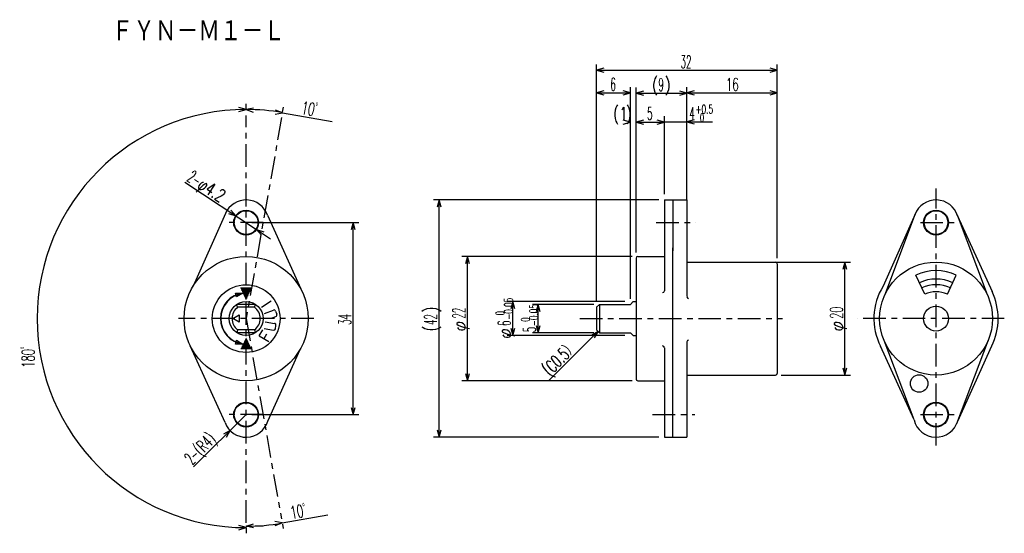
# Model space of a CAD drawing. Extents: x -91 to 84, y -37 to 54.
import ezdxf

# ---------------------------------------------------------------- set-up
doc = ezdxf.new("R2010")
doc.units = 0
doc.linetypes.add('CENTER', pattern=[7, 4, -1, 1, -1])
doc.layers.get('0').update_dxf_attribs({"linetype": 'CONTINUOUS'})
for name, color, linetype in [('FIG_1', 7, 'CONTINUOUS'), ('FIG_2', 5, 'CENTER'), ('FIG_3', 5, 'CONTINUOUS'), ('KIG_1', 5, 'CONTINUOUS'), ('SMP_1', 5, 'CONTINUOUS'), ('SMP_2', 7, 'CONTINUOUS')]:
    doc.layers.add(name, color=color, linetype=linetype)
doc.styles.add('KANJI', font='TXT', dxfattribs={"bigfont": 'BIGFONT'})

# ---------------------------------------------------------------- blocks, each defined once
blk = doc.blocks.new('$$$ARW_ARROW')
for p, q in [((0.428571, 0.119048), (0, 0)), ((0, 0), (0.428571, -0.119048))]:
    blk.add_line(p, q)
blk = doc.blocks.new('$$$KIGO_1')
at = {"layer": 'FIG_2'}
blk.add_line((-44.486091, 37.081104), (-50.76, 1.5), dxfattribs=at)
blk = doc.blocks.new('$$$KIGO_2')
at = {"layer": 'FIG_2'}
blk.add_line((-50.76, 1.5), (-44.513875, -33.923535), dxfattribs=at)
blk = doc.blocks.new('$$$ARW_SHAFT')
for p, q in [((0, 0), (0.428571, 0.119048)), ((0.428571, -0.119048), (0, 0)), ((0, 0), (1, 0))]:
    blk.add_line(p, q)
blk = doc.blocks.new('$$$KIGO_3')
at = {"layer": 'FIG_2'}
for p, q in [((71.43, -20.99), (71.43, 24.52)), ((83.52, 1.5), (57.49, 1.5))]:
    blk.add_line(p, q, dxfattribs=at)
blk = doc.blocks.new('$$$ARW_BLACK30')
for p, q in [((0, 0), (0.428571, 0.119048)), ((0.428571, -0.119048), (0, 0)), ((0.428571, 0.119048), (0.428571, -0.119048))]:
    blk.add_line(p, q)
blk = doc.blocks.new('$$$ARW_WHITE60')
for p, q in [((0, 0), (0.380952, 0.214286)), ((0.380952, -0.214286), (0, 0)), ((0.380952, 0.214286), (0.380952, -0.214286))]:
    blk.add_line(p, q)
blk = doc.blocks.new('$$$KIGO_4')
at = {"layer": 'FIG_2'}
for p, q in [((-50.76, -34.63), (-50.76, 37.47)), ((-38.76, 1.5), (-62.76, 1.5))]:
    blk.add_line(p, q, dxfattribs=at)

msp = doc.modelspace()

# ---------------------------------------------------------------- linework, layer by layer
at = {"layer": 'FIG_1'}
for p, q in [((23.31, 22.5), (23.31, 6.407377)), ((23.31, 22.5), (27.31, 22.5)), ((24.81, 22.5), (24.81, 13.5)), ((27.31, 22.5), (27.31, 5.394779)), ((-54.437264, 20.074081), (-60.137032, 7.250762)), ((-46.9765, 19.798125), (-40.789588, 6.146599)), ((67.706634, 19.961693), (62.040715, 7.230736)), ((67.746259, 20.058863), (62.293529, 5.565082)), ((75.18148, 19.887947), (80.466359, 5.783014)), ((75.243712, 19.706483), (81.341452, 6.271071)), ((24.81, -19.5), (24.81, 14.04)), ((18.61, 12.5), (23.31, 12.5)), ((18.31, 12.2), (18.31, -9.2)), ((27.31, 11.5), (34.47, 11.5)), ((34.47, 11.5), (43.01, 11.5)), ((43.31, 11.2), (43.31, -8.2)), ((43.31, 11.2), (43.31, -8.2)), ((69.422585, 5.804916), (67.837745, 9.203616)), ((73.437394, 5.80487), (75.022255, 9.203616)), ((18.31, 6), (18.31, 4.5)), ((-51.36, 4), (-52.418312, 4)), ((-52.26, 3.5), (-52.418312, 4)), ((-51.86, 3.5), (-52.26, 3.5)), ((-49.26, 3.5), (-52.06, 3.5)), ((-49.101688, 4), (-51.36, 4)), ((-49.26, 3.5), (-49.101688, 4)), ((-48.012, 3.545), (-46.348076, 4.654665)), ((11.31, 3.5), (11.81, 4)), ((11.31, 3.5), (11.31, -0.5)), ((11.81, 4), (17.31, 4)), ((11.81, 4), (11.81, -1)), ((17.31, 4), (17.81, 4.5)), ((17.81, 4.5), (18.31, 4.5)), ((-47.514172, 2.418938), (-45.919724, 3.008629)), ((-46.126245, 1.652809), (-45.503472, 1.883136)), ((-45.534288, 2.831318), (-45.326162, 2.268572)), ((-47.400424, 0.923591), (-45.722924, 0.647918)), ((-45.57284, -0.288819), (-45.475543, 0.30324)), ((-52.26, -0.5), (-52.418312, -1)), ((-51.36, -1), (-52.418312, -1)), ((-51.86, -0.5), (-52.26, -0.5)), ((-49.26, -0.5), (-51.86, -0.5)), ((-49.101688, -1), (-51.36, -1)), ((-49.26, -0.5), (-49.101688, -1)), ((-48.437212, -1.544714), (-47.82706, -0.511411)), ((-48.437212, -1.544714), (-46.715039, -2.561632)), ((-47.595017, -0.260526), (-45.917518, -0.5362)), ((-47.576126, -2.053173), (-47.084549, -1.220678)), ((11.31, -0.5), (11.81, -1)), ((11.81, -1), (17.31, -1)), ((17.31, -1), (17.81, -1.5)), ((17.81, -1.5), (18.31, -1.5)), ((-54.498784, -16.921791), (-60.657283, -3.300394)), ((27.31, -2.565082), (27.31, -19.5)), ((67.538452, -16.425123), (61.585324, -3.407377)), ((67.538452, -16.425123), (62.219642, -2.394779)), ((75.103883, -17.081955), (80.705033, -2.23815)), ((75.261022, -16.650334), (81.306583, -3.342841)), ((-46.936191, -16.674088), (-41.216485, -3.970039)), ((23.31, -3.658), (23.31, -19.5)), ((27.31, -8.5), (34.47, -8.5)), ((34.47, -8.5), (43.01, -8.5)), ((18.61, -9.5), (23.31, -9.5)), ((23.31, -19.5), (27.31, -19.5))]:
    msp.add_line(p, q, dxfattribs=at)
for centre, radius in [((-50.76, 18.5), 2.2), ((-50.76, 18.5), 2.1), ((71.43, 18.5), 2.2), ((71.43, 18.5), 2.1), ((-50.76, 1.5), 11), ((71.43, 1.5), 10), ((-50.76, 1.5), 3), ((71.43, 1.5), 2.2), ((68.43, -10), 1.55), ((-50.76, -15.5), 2.2), ((-50.76, -15.5), 2.1), ((71.43, -15.5), 2.2), ((71.43, -15.5), 2.1)]:
    msp.add_circle(centre, radius, dxfattribs=at)
for centre, radius, start, end in [((-50.76, 18.5), 4, 18.93718, 156.826288), ((71.43, 18.5), 4, 17.55497, 158.566371), ((18.61, 12.2), 0.3, 90, 180), ((43.01, 11.2), 0.3, 0, 90), ((71.43, 1.5), 8.5, 65, 115), ((71.43, 1.5), 11, 148.60226, 206.495348), ((71.43, 1.5), 7, 65, 115), ((71.43, 1.5), 6, 65, 115), ((-50.76, 1.5), 4.552, 96.572682, 262.990552), ((-50.76, 1.5), 4.5, 97.009448, 262.990552), ((23.01, 6.407377), 0.3, 270, 0), ((27.608484, 5.366878), 0.3, 180, 270), ((71.43, 1.5), 4.75, 65, 115), ((71.43, 1.5), 11, 333.879638, 25.704749), ((-50.76, 1.5), 2.5, 126.869898, 233.130102), ((-50.76, 1.5), 2.5, 306.869898, 53.130102), ((-45.815661, 2.727255), 0.3, 20.296406, 110.296406), ((-45.607535, 2.164509), 0.3, 290.296406, 20.296406), ((-45.771573, 0.351888), 0.3, 350.667651, 80.667651), ((-45.868869, -0.24017), 0.3, 260.667651, 350.667651), ((23.01, -3.626), 0.3, 0, 90), ((27.60407, -2.606354), 0.3, 90, 180), ((43.01, -8.2), 0.3, 270, 0), ((18.61, -9.2), 0.3, 180, 270), ((-50.76, -15.5), 4, 200.820893, 342.931076), ((71.43, -15.5), 4, 193.372481, 343.286664)]:
    msp.add_arc(centre, radius, start, end, dxfattribs=at)
at = {"layer": 'FIG_2'}
for p, q in [((-47.76, 18.5), (-53.76, 18.5)), ((21.86, 18.5), (28.89, 18.5)), ((68.66, 18.5), (75.16, 18.5)), ((8.33, 1.5), (44.21, 1.5)), ((-47.76, -15.5), (-53.76, -15.5)), ((21.23, -15.5), (28.68, -15.5)), ((68.66, -15.5), (75.16, -15.5))]:
    msp.add_line(p, q, dxfattribs=at)
at = {"layer": 'FIG_3'}
for p, q in [((11.31, 5.5), (11.31, 46.458)), ((11.31, 45.458), (43.31, 45.458)), ((43.31, 12.2), (43.31, 46.458)), ((11.31, 4.5), (11.31, 42.459)), ((17.31, 5), (17.31, 42.459)), ((18.31, 13.2), (18.31, 42.395)), ((27.31, 22.5), (27.31, 42.448)), ((27.31, 26.5), (27.31, 42.395)), ((43.31, 12.2), (43.31, 42.448)), ((11.31, 41.459), (17.31, 41.459)), ((18.31, 41.395), (27.31, 41.395)), ((27.31, 41.448), (43.31, 41.448)), ((-50.76, 38.63), (-50.76, 39.510036)), ((-44.312443, 38.065912), (-44.159626, 38.932578)), ((-44.333275, 37.947771), (-35.550231, 36.399083)), ((17.31, 5), (17.31, 37.295)), ((18.31, 13.2), (18.31, 37.295)), ((18.31, 13.2), (18.31, 37.295)), ((23.31, 23.5), (23.31, 37.311)), ((23.31, 27.5), (23.31, 37.295)), ((27.31, 23.5), (27.31, 37.311)), ((18.31, 36.295), (23.31, 36.295)), ((23.31, 36.311), (31.84825, 36.311)), ((-61.620904, 25.64895), (-48.922364, 17.290417)), ((22.31, 22.5), (-17.58, 22.5)), ((-16.58, -19.5), (-16.58, 22.5)), ((-49.76, 18.5), (-30.78, 18.5)), ((-31.78, -15.5), (-31.78, 18.5)), ((17.61, 12.5), (-12.556, 12.5)), ((-11.556, -9.5), (-11.556, 12.5)), ((39.66, 11.5), (56.29, 11.5)), ((55.29, -8.5), (55.29, 11.5)), ((16.31, 4.5), (-4.531, 4.5)), ((-3.531, -1.5), (-3.531, 4.5)), ((10.81, 4), (-0.056, 4)), ((0.944, -1), (0.944, 4)), ((16.31, -1.5), (-4.531, -1.5)), ((10.81, -1), (-0.056, -1)), ((11.56, -0.75), (2.81, -9.5)), ((44.01, -8.5), (56.29, -8.5)), ((17.61, -9.5), (-12.556, -9.5)), ((-50.76, -15.5), (-60.061811, -24.748061)), ((-49.76, -15.5), (-30.78, -15.5)), ((22.31, -19.5), (-17.58, -19.5)), ((-44.379914, -34.683267), (-36.318551, -33.261831)), ((-50.76, -35.47), (-50.76, -36.510036)), ((-44.340227, -34.908343), (-44.206266, -35.668075))]:
    msp.add_line(p, q, dxfattribs=at)
msp.add_circle((-50.76, 1.5), 6, dxfattribs=at)
for radius, start, end in [(37.010036, 90, 270), (37.010036, 80, 90), (36.741452, 270, 280)]:
    msp.add_arc((-50.76, 1.5), radius, start, end, dxfattribs=at)
at = {"layer": 'SMP_1'}
for p, q in [((-51.738439, 6.932385), (-49.781561, 6.932385)), ((-51.64949, 6.740077), (-49.87051, 6.740077)), ((-51.560541, 6.547769), (-49.959459, 6.547769)), ((-51.471592, 6.355462), (-50.048408, 6.355462)), ((-51.382643, 6.163154), (-50.137357, 6.163154)), ((-51.293694, 5.970846), (-50.226306, 5.970846)), ((-51.204745, 5.778538), (-50.315255, 5.778538)), ((-51.115796, 5.586231), (-50.404204, 5.586231)), ((-51.026847, 5.393923), (-50.493153, 5.393923)), ((-50.937898, 5.201615), (-50.582102, 5.201615)), ((-50.848949, 5.009308), (-50.671051, 5.009308)), ((-51.493153, -3.402077), (-50.026847, -3.402077)), ((-51.404204, -3.209769), (-50.115796, -3.209769)), ((-51.315255, -3.017462), (-50.204745, -3.017462)), ((-51.226306, -2.825154), (-50.293694, -2.825154)), ((-51.137357, -2.632846), (-50.382643, -2.632846)), ((-51.048408, -2.440538), (-50.471592, -2.440538)), ((-50.959459, -2.248231), (-50.560541, -2.248231)), ((-50.87051, -2.055923), (-50.64949, -2.055923)), ((-50.781561, -1.863615), (-50.738439, -1.863615)), ((-51.671051, -3.786692), (-49.848949, -3.786692)), ((-51.582102, -3.594385), (-49.937898, -3.594385))]:
    msp.add_line(p, q, dxfattribs=at)

# ---------------------------------------------------------------- block references
at = {"layer": 'KIG_1'}
for name in ['$$$KIGO_4', '$$$KIGO_1', '$$$KIGO_3', '$$$KIGO_2']:
    msp.add_blockref(name, (0, 0), dxfattribs=at)
at = {"layer": 'SMP_1', "xscale": 3, "yscale": 3}
for p in [(11.31, 45.458), (11.31, 41.459), (18.31, 41.395), (27.31, 41.448), (18.31, 36.295), (18.31, 36.295), (27.31, 36.311)]:
    msp.add_blockref('$$$ARW_ARROW', p, dxfattribs=at)
for name, p, rotation in [('$$$ARW_ARROW', (43.31, 45.458), 180), ('$$$ARW_ARROW', (17.31, 41.459), 180), ('$$$ARW_ARROW', (27.31, 41.395), 180), ('$$$ARW_ARROW', (43.31, 41.448), 180), ('$$$ARW_ARROW', (-50.76, 38.510036), 180), ('$$$ARW_ARROW', (-50.76, 38.510036), 355), ('$$$ARW_ARROW', (-44.333275, 37.947771), 175), ('$$$ARW_ARROW', (17.31, 36.295), 180), ('$$$ARW_ARROW', (23.31, 36.295), 180), ('$$$ARW_ARROW', (-16.58, 22.5), 270), ('$$$ARW_ARROW', (-52.597636, 19.709583), 146.645974), ('$$$ARW_SHAFT', (-48.922364, 17.290417), 326.645974), ('$$$ARW_ARROW', (-31.78, 18.5), 270), ('$$$ARW_ARROW', (-11.556, 12.5), 270), ('$$$ARW_ARROW', (55.29, 11.5), 270), ('$$$ARW_BLACK30', (-51.315494, 6.017979), 195.154805), ('$$$ARW_ARROW', (-3.531, 4.5), 270), ('$$$ARW_ARROW', (0.944, 4), 270), ('$$$ARW_ARROW', (0.944, -1), 90), ('$$$ARW_ARROW', (-3.531, -1.5), 90), ('$$$ARW_SHAFT', (11.56, -0.75), 225), ('$$$ARW_BLACK30', (-51.315494, -3.017979), 165.008761), ('$$$ARW_ARROW', (-11.556, -9.5), 90), ('$$$ARW_ARROW', (55.29, -8.5), 90), ('$$$ARW_ARROW', (-31.78, -15.5), 90), ('$$$ARW_ARROW', (-53.596611, -18.32022), 224.833982), ('$$$ARW_ARROW', (-16.58, -19.5), 90), ('$$$ARW_SHAFT', (-50.76, -35.241452), 1.548583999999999), ('$$$ARW_ARROW', (-44.379914, -34.683267), 185), ('$$$ARW_ARROW', (-50.76, -35.510036), 180)]:
    msp.add_blockref(name, p, dxfattribs=dict(at, rotation=rotation))
at = {"layer": 'SMP_2', "xscale": 3, "yscale": 3}
msp.add_blockref('$$$ARW_WHITE60', (-53.14, 1.5), dxfattribs=at)

# ---------------------------------------------------------------- texts
at = {"layer": 'SMP_1', "style": 'KANJI'}
for s, height, width, p in [('ＦＹＮ－Ｍ１－Ｌ', 4, 0.872727, (-74.6, 50.4)), ('32', 2.25, 0.5, (26.185, 45.8405)), ('6', 2.25, 0.5, (13.7475, 41.8415)), ('(', 2.25, 0.75, (21.1225, 41.7775)), ('9', 2.25, 0.5, (22.2475, 41.7775)), (')', 2.25, 0.75, (23.3725, 41.7775)), ('16', 2.25, 0.6, (34.185, 41.8305)), ('(', 2.25, 0.75, (14.237, 36.6775)), ('1', 2.25, 0.75, (15.362, 36.6775)), (')', 2.25, 0.75, (16.487, 36.6775)), ('5', 2.25, 0.5, (20.2475, 36.6775)), ('4', 2.25, 0.5, (27.724, 36.6935)), ('+0.5', 1.5, 0.631579, (28.849, 37.8185)), (' 0', 1.5, 0.545455, (28.849, 36.3185))]:
    msp.add_text(s, height=height, dxfattribs=dict(at, width=width)).set_placement(p)
for s, height, rotation, width, p in [('10ﾟ', 2.25, 350, 0.6, (-41.10358, 37.766689)), ('2-', 2.25, 326.645974, 0.5, (-61.410602, 25.968448)), ('φ4.2', 2.25, 326.645974, 0.714286, (-59.531201, 24.731374)), ('-0.05', 1.5, 90, 0.625, (-3.5385, 1.31325)), ('34', 2.25, 90, 0.5, (-32.1625, 0.375)), (')', 2.25, 90, 0.75, (-16.9625, 2.625)), ('42', 2.25, 90, 0.5, (-16.9625, 0.375)), ('22', 2.25, 90, 0.5, (-11.9385, 1.5)), (' 0', 1.5, 90, 0.545455, (-5.0385, 1.31325)), ('-0.05', 1.5, 90, 0.625, (0.9365, 0.18825)), ('20', 2.25, 90, 0.545455, (54.9075, 1.5)), ('φ', 2.25, 90, 0.857143, (-11.9385, -0.75)), ('6', 2.25, 90, 0.5, (-3.9135, 0.18825)), (' 0', 1.5, 90, 0.545455, (-0.5635, 0.18825)), ('φ', 2.25, 90, 0.857143, (54.9075, -0.75)), ('(', 2.25, 90, 0.75, (-16.9625, -0.75)), ('φ', 2.25, 90, 0.857143, (-3.9135, -2.06175)), ('5', 2.25, 90, 0.5, (0.5615, -0.93675)), ('）', 2.25, 45, 0.857143, (6.674041, -5.095022)), ('180ﾟ', 2.25, 90, 0.571429, (-88.252536, -7.2)), ('(C0.5', 2.25, 45, 0.631579, (3.02316, -8.773238)), ('(R4)', 2.25, 44.833982, 0.6, (-58.735901, -22.890437)), ('2-', 2.25, 44.833982, 0.5, (-60.331494, -24.476811)), ('10ﾟ', 2.25, 10, 0.6, (-42.72642, -34.003311))]:
    msp.add_text(s, height=height, rotation=rotation, dxfattribs=dict(at, width=width)).set_placement(p)

doc.saveas('drawing.dxf')
